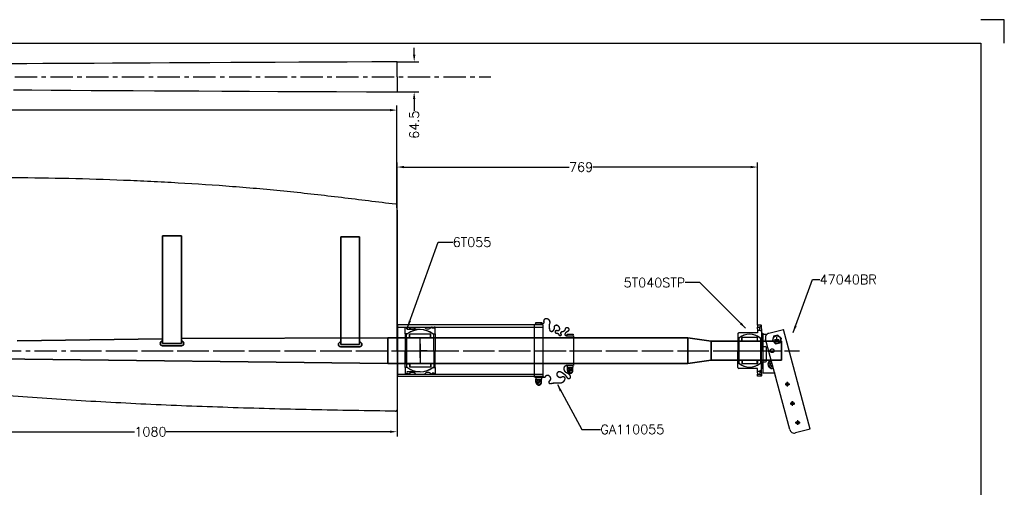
# Model space of a CAD drawing. Extents: x -2860 to 540, y -788 to 1462.
# Tile 5 of 5: x -1560 to 540, y 464 to 1462. Entities that reach past the tile are written whole.
import ezdxf

# ---------------------------------------------------------------- set-up
doc = ezdxf.new("R2010")
doc.units = 0
doc.header["$LTSCALE"] = 1.5
doc.header["$PDMODE"] = 2
doc.header["$PDSIZE"] = 5
doc.linetypes.add('CENTER', pattern=[50.8, 31.75, -6.35, 6.35, -6.35])
doc.linetypes.add('HIDDEN', pattern=[9.525, 6.35, -3.175])
doc.layers.get('0').update_dxf_attribs({"linetype": 'CONTINUOUS'})
doc.layers.get('DEFPOINTS').update_dxf_attribs({"linetype": 'CONTINUOUS'})
for name, color, linetype in [('Bearings', 1, 'CONTINUOUS'), ('Blade', 1, 'CONTINUOUS'), ('CENTER', 9, 'CENTER'), ('RAMME', 7, 'CONTINUOUS')]:
    doc.layers.add(name, color=color, linetype=linetype)
doc.layers.add('DIMS', color=7, linetype='CONTINUOUS', lineweight=15)
doc.layers.add('STOCK', color=5, linetype='CONTINUOUS', lineweight=35)
doc.styles.add('ROMANS', font='romans')
doc.dimstyles.new('Text 20', dxfattribs={"dimtxt": 20, "dimasz": 15, "dimexe": 10, "dimexo": 0, "dimgap": 0, "dimtad": 0, "dimdsep": 46, "dimtxsty": 'ROMANS', "dimcen": 10, "dimazin": 2, "dimtfac": 0.65, "dimtofl": 0, "dimtmove": 0, "dimatfit": 0, "dimfxl": 1, "dimtolj": 1, "dimarcsym": 0})

# ---------------------------------------------------------------- blocks, each defined once
blk = doc.blocks.new('*D19')
at = {"layer": 'DEFPOINTS', "color": 0, "transparency": 16777216}
for p in [(-755.2, 1147.4), (13.8, 809.9), (-755.2, 755.4)]:
    blk.add_point(p, dxfattribs=at)
at = {"layer": 'DIMS', "color": 0, "lineweight": -2, "transparency": 16777216}
for p, q in [((-755.2, 755.4), (-755.2, 1157.4)), ((13.8, 809.9), (13.8, 1157.4)), ((-740.2, 1147.4), (-388.1, 1147.4)), ((-1.2, 1147.4), (-337.6, 1147.4))]:
    blk.add_line(p, q, dxfattribs=at)
at = {"layer": 'DIMS', "color": 0, "transparency": 16777216}
for points in [[(-740.2, 1149.9), (-740.2, 1144.9), (-755.2, 1147.4)], [(-1.2, 1149.9), (-1.2, 1144.9), (13.8, 1147.4)]]:
    blk.add_solid(points, dxfattribs=at)
at = {"layer": 'DIMS', "color": 0, "transparency": 16777216, "insert": (-362.8, 1147.4), "char_height": 20, "attachment_point": 5, "style": 'ROMANS'}
blk.add_mtext('\\A1;769', dxfattribs=at)
blk = doc.blocks.new('*D25')
at = {"layer": 'DEFPOINTS', "color": 0, "transparency": 16777216}
for p in [(-1835.2, 750.4), (-755.2, 750.4), (-755.2, 582.5)]:
    blk.add_point(p, dxfattribs=at)
at = {"layer": 'DIMS', "color": 0, "lineweight": -2, "transparency": 16777216}
for p, q in [((-1835.2, 750.4), (-1835.2, 572.5)), ((-755.2, 750.4), (-755.2, 572.5)), ((-1820.2, 582.5), (-1315, 582.5)), ((-770.2, 582.5), (-1247.4, 582.5))]:
    blk.add_line(p, q, dxfattribs=at)
at = {"layer": 'DIMS', "color": 0, "transparency": 16777216}
for points in [[(-1820.2, 585), (-1820.2, 580), (-1835.2, 582.5)], [(-770.2, 585), (-770.2, 580), (-755.2, 582.5)]]:
    blk.add_solid(points, dxfattribs=at)
at = {"layer": 'DIMS', "color": 0, "transparency": 16777216, "insert": (-1281.2, 582.5), "char_height": 20, "attachment_point": 5, "style": 'ROMANS'}
blk.add_mtext('\\A1;1080', dxfattribs=at)
blk = doc.blocks.new('*D26')
at = {"layer": 'DEFPOINTS', "color": 0, "transparency": 16777216}
for p in [(-2615.6, 1269), (-755.4, 1068.4), (-2615.6, 1041.2)]:
    blk.add_point(p, dxfattribs=at)
at = {"layer": 'DIMS', "color": 0, "lineweight": -2, "transparency": 16777216}
for p, q in [((-2615.6, 1041.2), (-2615.6, 1279)), ((-2600.6, 1269), (-1673.6, 1269)), ((-770.4, 1269), (-1577.4, 1269)), ((-755.4, 1068.4), (-755.4, 1279))]:
    blk.add_line(p, q, dxfattribs=at)
at = {"layer": 'DIMS', "color": 0, "transparency": 16777216}
for points in [[(-2600.6, 1271.5), (-2600.6, 1266.5), (-2615.6, 1269)], [(-770.4, 1271.5), (-770.4, 1266.5), (-755.4, 1269)]]:
    blk.add_solid(points, dxfattribs=at)
at = {"layer": 'DIMS', "color": 0, "transparency": 16777216, "insert": (-1625.5, 1269), "char_height": 20, "attachment_point": 5, "style": 'ROMANS'}
blk.add_mtext('\\A1;1860.2', dxfattribs=at)
blk = doc.blocks.new('BALL040070')
for p, q in [((-26.4, 23), (26.4, 23)), ((-20.3, 23), (-20.3, 16.5)), ((20.2, 23), (20.2, 16.5)), ((-28, 16.5), (-28, -16.5)), ((-20.3, 16.5), (-28, 16.5)), ((-28, 16), (-20, 16)), ((-20, 16), (-20, -16)), ((20, 16), (20, -16)), ((28, 16), (20, 16)), ((20.2, 16.5), (28, 16.5)), ((28, 16.5), (28, -16.5)), ((-20, -16), (-28, -16)), ((-20.3, -16.5), (-28, -16.5)), ((-20.3, -23), (-20.3, -16.5)), ((20, -16), (28, -16)), ((20.2, -23), (20.2, -16.5)), ((20.2, -16.5), (28, -16.5)), ((-26.4, -23), (26.4, -23))]:
    blk.add_line(p, q)
for start, end in [(138.9177, 221.0823), (318.9177, 41.0823)]:
    blk.add_arc((0, 0), 35, start, end)
at = {"layer": 'CENTER'}
blk.add_line((0, -23), (0, 23), dxfattribs=at)
blk = doc.blocks.new('5T035STP-HOUSE')
for p, q in [((-54, 25), (-54.5, 24.5)), ((-54.5, 24.5), (-54.5, 17)), ((-53, 25), (-54, 25)), ((-47, 25), (-53, 25)), ((-53, 25), (-50, 22)), ((-50, 17), (-50, 22)), ((-44, 22), (-50, 22)), ((-47, 25), (-41, 25)), ((-41, 25), (-44, 22)), ((-44, 17), (-44, 22)), ((-41, 25), (0, 25)), ((-37.5, 25), (-37.5, 28)), ((-37.5, 28), (-9, 28)), ((-27.5, 21.7), (-27.5, 25)), ((-8, 35), (-9, 34)), ((-9, 25), (-9, 34)), ((-8, 35), (23, 35)), ((41, 25), (0, 25)), ((24, 34), (23, 35)), ((24, 25), (24, 34)), ((37.5, 28), (24, 28)), ((27.5, 21.7), (27.5, 25)), ((37.5, 25), (37.5, 28)), ((41, 25), (44, 22)), ((47, 25), (41, 25)), ((44, 22), (50, 22)), ((44, 17), (44, 22)), ((47, 25), (53, 25)), ((53, 25), (50, 22)), ((50, 17), (50, 22)), ((53, 25), (54, 25)), ((54, 25), (54.5, 24.5)), ((54.5, 24.5), (54.5, 17)), ((-54.5, 17), (-50, 17)), ((-47, 17), (-50, 17)), ((-47, 17), (-44, 17)), ((-44, 17), (-37.8, 17)), ((-37.8, 17), (-37.8, -23)), ((37.8, 17), (37.8, -23)), ((44, 17), (37.8, 17)), ((47, 17), (44, 17)), ((47, 17), (50, 17)), ((54.5, 17), (50, 17)), ((-35.8, -25), (-27.5, -25)), ((-27.5, -21.7), (-27.5, -25)), ((-27.5, -25), (0, -25)), ((27.5, -25), (0, -25)), ((27.5, -21.7), (27.5, -25)), ((35.8, -25), (27.5, -25))]:
    blk.add_line(p, q)
for centre, radius, start, end in [((0, 0), 35, 141.7868, 218.2132), ((0, 0), 35, 321.7868, 38.2132), ((-35.8, -23), 2, 180, 270), ((35.8, -23), 2, 270, 0)]:
    blk.add_arc(centre, radius, start, end)
at = {"layer": 'CENTER'}
blk.add_line((0, -25), (0, 25), dxfattribs=at)
blk = doc.blocks.new('5T040STP-SV')
for name in ['5T035STP-HOUSE', 'BALL040070']:
    blk.add_blockref(name, (0, -17))
blk = doc.blocks.new('47040BR-SV')
for p, q in [((167.2, 60.9), (-45.3, 4)), ((167.2, 60.9), (175.4, 30)), ((-37.1, -27), (-45.3, 4)), ((168.4, 17.7), (-24.8, -34)), ((-26.5, -0.5), (-33.5, -7.5)), ((-33.5, -7.5), (-30.9, -16.9)), ((-30.9, -16.9), (-21.5, -19.5)), ((-26.5, -0.5), (-17.1, -3.1)), ((-21.5, -19.5), (-14.5, -12.5)), ((-14.5, -12.5), (-17.1, -3.1)), ((25, -22.3), (25, -20.6)), ((33, -22.3), (33, -18.5)), ((45, -15.3), (55.5, -12.5)), ((47, -40), (47, -14.8)), ((-35, -40), (-35, -30.9)), ((-35, -40), (47, -40)), ((25, -22.3), (29, -24.6)), ((29, -24.6), (33, -22.3))]:
    blk.add_line(p, q)
for centre, radius in [((112.5, 23.5), 3.25), ((153.5, 34.5), 3.25), ((71.4, 12.5), 3.25), ((-24, -10), 8)]:
    blk.add_circle(centre, radius)
for centre, radius, start, end in [((165.8, 27.4), 10, 285, 15.0006), ((29, -20), 9, 192.6018, 17.3984), ((29, -20), 7.5, 192.121, 17.8791), ((-27.4, -24.4), 10, 194.9978, 285.0001)]:
    blk.add_arc(centre, radius, start, end)
for p in [(112.5, 23.5), (153.5, 34.5), (71.4, 12.5), (-24, -10)]:
    blk.add_point(p)
at = {"layer": 'CENTER'}
blk.add_line((0, -40), (0, 0), dxfattribs=at)
blk.add_circle((0, -20), 4, dxfattribs=at)
blk = doc.blocks.new('Ball-090-055')
for p, q in [((-35.5, 22.5), (-35.5, -22.5)), ((-27.8, 22.5), (-35.5, 22.5)), ((-27.5, 22), (-35.5, 22)), ((0, 29), (-34.4, 29)), ((-27.8, 29), (-27.8, 22.5)), ((-27.5, -22), (-27.5, 22)), ((0, 29), (34.4, 29)), ((27.5, -22), (27.5, 22)), ((27.5, 22), (35.5, 22)), ((27.8, 29), (27.8, 22.5)), ((27.8, 22.5), (35.5, 22.5)), ((35.5, 22.5), (35.5, -22.5)), ((-27.5, -22), (-35.5, -22)), ((-27.8, -22.5), (-35.5, -22.5)), ((0, -29), (-34.4, -29)), ((-27.8, -29), (-27.8, -22.5)), ((-27.8, -29), (0, -29)), ((27.8, -29), (0, -29)), ((0, -29), (34.4, -29)), ((27.5, -22), (35.5, -22)), ((27.8, -22.5), (35.5, -22.5)), ((27.8, -29), (27.8, -22.5))]:
    blk.add_line(p, q)
for start, end in [(139.876, 220.124), (319.876, 40.124)]:
    blk.add_arc((0, 0), 45, start, end)
at = {"layer": 'CENTER'}
for p in [(-15, 0), (0, 15), (15, 0), (0, -15)]:
    blk.add_line(p, (0, 0), dxfattribs=at)
blk = doc.blocks.new('Insert 100x90')
for p, q in [((-36, 32), (-50, 32)), ((-50, 32), (-50, 30)), ((-50, 30), (-48, 30)), ((-48, 26), (-50, 26)), ((-50, 26), (-50, 24)), ((-48, 30), (-48, 26)), ((-36, 27), (-36, 32)), ((-36, 32), (0, 32)), ((36, 32), (0, 32)), ((36, 27), (36, 32)), ((36, 32), (50, 32)), ((50, 30), (48, 30)), ((48, 30), (48, 26)), ((48, 26), (50, 26)), ((50, 32), (50, 30)), ((50, 26), (50, 24)), ((-50, -9), (-50, 9)), ((50, -9), (50, 9)), ((-50, -26), (-50, -24)), ((-48, -26), (-50, -26)), ((-50, -32), (-50, -30)), ((-50, -30), (-48, -30)), ((-36, -32), (-50, -32)), ((-48, -30), (-48, -26)), ((-36, -27), (-36, -32)), ((-36, -32), (0, -32)), ((36, -32), (0, -32)), ((36, -27), (36, -32)), ((36, -32), (50, -32)), ((48, -30), (48, -26)), ((48, -26), (50, -26)), ((50, -30), (48, -30)), ((50, -26), (50, -24)), ((50, -32), (50, -30))]:
    blk.add_line(p, q)
at = {"linetype": 'HIDDEN', "ltscale": 3}
for p, q in [((45, 0), (45, -32)), ((-45, 0), (-45, -32))]:
    blk.add_line(p, q, dxfattribs=at)
at = {"const_width": 1.2}
for points in [[(-49.9, 28.5, 1), (-48.6, 28.5, 1)], [(49.9, 28.5, -1), (48.6, 28.5, -1)], [(-49.9, -28.5, 1), (-48.6, -28.5, 1)], [(49.9, -28.5, -1), (48.6, -28.5, -1)]]:
    blk.add_lwpolyline(points, format="xyb", close=True, dxfattribs=at)
for centre, radius, start, end in [((-56.6, 16.5), 10, 311.4096, 48.5904), ((0, 0), 45, 143.1301, 216.8699), ((0, 0), 45, 323.1301, 36.8699), ((56.6, 16.5), 10, 131.4096, 228.5904), ((-56.6, -16.5), 10, 311.4096, 48.5904), ((56.6, -16.5), 10, 131.4096, 228.5904)]:
    blk.add_arc(centre, radius, start, end)
at = {"layer": 'CENTER'}
for p, q in [((0, 0), (0, 32)), ((0, 0), (-27, 0)), ((0, -32), (0, 0)), ((0, 0), (27, 0))]:
    blk.add_line(p, q, dxfattribs=at)
blk = doc.blocks.new('GA110060-SV')
for p, q in [((-35.5, 52), (-35.5, 65)), ((-35.5, 65), (-33, 65)), ((-31.5, 65.5), (31.5, 65.5)), ((35.5, 65), (33, 65)), ((35.5, 52), (35.5, 65)), ((42.5, 64.5), (35.5, 64.5)), ((-33, 52), (-35.5, 52)), ((33, 52), (35.5, 52)), ((35.5, 63), (36.4, 63)), ((35.5, 54), (36.4, 54)), ((42.5, 52.5), (35.5, 52.5)), ((39.3, 61.7), (44.4, 54.4)), ((40.6, 62.6), (45.7, 55.3)), ((-60.5, -15), (-60.5, -2)), ((-60.5, -2), (-58, -2)), ((-58, -15), (-60.5, -15)), ((56.5, -17.5), (-56.5, -17.5)), ((60.5, -2), (58, -2)), ((58, -15), (60.5, -15)), ((60.5, -15), (60.5, -2)), ((67.5, -2.5), (60.5, -2.5)), ((60.5, -4), (61.4, -4)), ((60.5, -13), (61.4, -13)), ((67.5, -14.5), (60.5, -14.5)), ((64.3, -5.3), (69.4, -12.6)), ((65.6, -4.4), (70.7, -11.7))]:
    blk.add_line(p, q)
at = {"const_width": 3, "flags": 128}
for points in [[(-31.5, 65.5), (-31.5, 51, -0.56619), (-36.5, 48, -0.173214), (-41.5, 53.5, 1.667268), (-46, 48, -0.349852), (-40.5, 41.5, 0.598056), (-35.5, 39, -1.163294), (-33.5, 35, 0.335337), (-37, 30, -1.224957), (-43, 31, 0.531721), (-46.5, 36, 0.226938), (-52.5, 33, 0.730034), (-50, 24.5, -0.219784), (-43, 22.5, -0.749263), (-44.5, 15, -0.120114), (-57, 14.5, 0.500401), (-68.5, 8.5, 0.538118), (-62, 2.5, -0.564179), (-57, -2.5, 0.223265), (-56.5, -5), (-56.5, -17.5)], [(31.5, 65.5), (31.5, 51.5, 0.36205), (36.5, 45.5, 0.373567), (47.5, 52, -0.271332), (55.5, 59, -0.835937), (58, 52.5, 0.15691), (45, 37.5, 0.405212), (47.5, 31, 0.760159), (56, 41, -0.75249), (61, 47, -0.352045), (69, 37, 0.086871), (70.5, 16.5, -0.704922), (64.5, 14.5, 0.450364), (54.5, 14.5, 0.542617), (55, 6, -0.335934), (56.5, 2.5), (56.5, -17.5)]]:
    blk.add_lwpolyline(points, format="xyb", dxfattribs=at)
for centre in [(42.5, 58.5), (67.5, -8.5)]:
    blk.add_circle(centre, 4.5)
for centre, radius, start, end in [((42.5, 58.5), 6, 270, 90), ((36.4, 62), 1, 330, 90), ((36.4, 55), 1, 270, 30), ((42.5, 58.5), 6, 150, 210), ((61.4, -5), 1, 330, 90), ((61.4, -12), 1, 270, 30), ((67.5, -8.5), 6, 150, 210), ((67.5, -8.5), 6, 270, 90)]:
    blk.add_arc(centre, radius, start, end)
at = {"layer": 'CENTER'}
blk.add_line((0, 0), (0, 61), dxfattribs=at)
blk = doc.blocks.new('RUD35R-BLADE')
for p, q in [((0, 299.7), (0, 0)), ((0, 0), (0, -126))]:
    blk.add_line(p, q)
for points, knots in [([(-1861.1, 285.8), (-1861.1, 285.8), (-1861.1, 285.8), (-1861, 285.8), (-1861, 285.8), (-1860.9, 285.8), (-1860.8, 285.9), (-1860.6, 285.9), (-1860.4, 285.9), (-1860, 286), (-1859.7, 286.1), (-1858.8, 286.3), (-1858.2, 286.4), (-1856.4, 286.8), (-1855.2, 287.1), (-1851.6, 287.8), (-1849.3, 288.3), (-1842.1, 289.7), (-1837.4, 290.6), (-1823, 293.4), (-1813.5, 295.1), (-1794.3, 298.5), (-1784.8, 300.2), (-1765.6, 303.4), (-1756, 304.9), (-1727.2, 309.5), (-1708, 312.3), (-1669.5, 317.8), (-1650.2, 320.4), (-1592.4, 327.8), (-1553.8, 332.2), (-1476.5, 340.4), (-1437.8, 344), (-1360.3, 350.5), (-1321.5, 353.4), (-1244, 358.4), (-1205.2, 360.6), (-1127.5, 364.3), (-1088.7, 365.7), (-1010.9, 368), (-972.1, 368.8), (-855.5, 370.2), (-777.7, 369.8), (-661.1, 367.1), (-622.3, 365.9), (-564, 363.5), (-544.6, 362.7), (-505.8, 360.8), (-486.4, 359.7), (-428.2, 356.4), (-389.4, 353.8), (-331.3, 349.3), (-311.9, 347.7), (-273.2, 344.2), (-253.8, 342.4), (-195.8, 336.4), (-157.2, 332), (-80, 322.8), (-41.4, 318), (-2.9, 313.2)], [0.0000339, 0.0000339, 0.0000339, 0.0000339, 0.000061, 0.000061, 0.0001221, 0.0001221, 0.0002441, 0.0002441, 0.0004883, 0.0004883, 0.0009766, 0.0009766, 0.0019531, 0.0019531, 0.0039063, 0.0039063, 0.0078125, 0.0078125, 0.015625, 0.015625, 0.03125, 0.03125, 0.046875, 0.046875, 0.0625, 0.0625, 0.09375, 0.09375, 0.125, 0.125, 0.1875, 0.1875, 0.25, 0.25, 0.3125, 0.3125, 0.375, 0.375, 0.4375, 0.4375, 0.5, 0.5, 0.625, 0.625, 0.6875, 0.6875, 0.71875, 0.71875, 0.75, 0.75, 0.8125, 0.8125, 0.84375, 0.84375, 0.875, 0.875, 0.9375, 0.9375, 1, 1, 1, 1]), ([(-0.9, 313), (-1, 313), (-1.2, 313), (-1.5, 313), (-1.6, 313.1), (-2, 313.1), (-2.2, 313.1), (-2.5, 313.2), (-2.7, 313.2), (-2.9, 313.2)], [0, 0, 0, 0, 0.25, 0.25, 0.5, 0.5, 0.75, 0.75, 1, 1, 1, 1]), ([(0, 299.7), (0, 301.9), (-0.1, 304.1), (-0.3, 307.4), (-0.3, 308.6), (-0.6, 310.8), (-0.7, 311.9), (-0.9, 313)], [0, 0, 0, 0, 0.5, 0.5, 0.75, 0.75, 1, 1, 1, 1]), ([(-3, -129), (-2.8, -129), (-2.6, -129), (-2.3, -128.9), (-2.1, -128.8), (-1.7, -128.7), (-1.5, -128.6), (-1.2, -128.4), (-1, -128.2), (-0.8, -128), (-0.6, -127.8), (-0.4, -127.5), (-0.3, -127.3), (-0.2, -126.9), (-0.1, -126.8), (0, -126.4), (0, -126.2), (0, -126)], [0, 0, 0, 0, 0.125, 0.125, 0.25, 0.25, 0.375, 0.375, 0.5, 0.5, 0.625, 0.625, 0.75, 0.75, 0.875, 0.875, 1, 1, 1, 1])]:
    blk.add_open_spline(points, degree=3, knots=knots)
blk.add_open_spline([(-3, -129), (-63, -128.3), (-183, -126.4), (-361.4, -121.6), (-536.5, -114.7), (-706.6, -105.3), (-870.1, -93.4), (-1025.6, -78.6), (-1171.6, -60.8), (-1306.8, -39.8), (-1429.9, -15.6), (-1539.7, 12.1), (-1635.3, 43.2), (-1715.4, 77.9), (-1779.2, 116.1), (-1825.8, 157.9), (-1854.4, 203.2), (-1861, 235.8), (-1861.1, 252.6)], degree=3)
at = {"layer": 'CENTER'}
blk.add_line((-678.3, 0), (857.8, 0), dxfattribs=at)
blk = doc.blocks.new('*D35')
at = {"layer": 'DEFPOINTS', "color": 0, "transparency": 16777216}
for p in [(-755.2, 1372.2), (-718.7, 1372.2), (-755.2, 1307.7)]:
    blk.add_point(p, dxfattribs=at)
at = {"layer": 'DIMS', "color": 0, "lineweight": -2, "transparency": 16777216}
for p, q in [((-718.7, 1387.2), (-718.7, 1402.2)), ((-755.2, 1372.2), (-708.7, 1372.2)), ((-755.2, 1307.7), (-708.7, 1307.7)), ((-718.7, 1292.7), (-718.7, 1267.7))]:
    blk.add_line(p, q, dxfattribs=at)
at = {"layer": 'DIMS', "color": 0, "transparency": 16777216}
for points in [[(-721.2, 1387.2), (-716.2, 1387.2), (-718.7, 1372.2)], [(-721.2, 1292.7), (-716.2, 1292.7), (-718.7, 1307.7)]]:
    blk.add_solid(points, dxfattribs=at)
at = {"layer": 'DIMS', "color": 0, "transparency": 16777216, "insert": (-718.7, 1237.7), "char_height": 20, "attachment_point": 5, "rotation": 90, "style": 'ROMANS'}
blk.add_mtext('\\A1;64.5', dxfattribs=at)

msp = doc.modelspace()

# ---------------------------------------------------------------- linework, layer by layer
at = {"layer": 'Bearings'}
for p, q in [((-444.519, 810.441), (-754.519, 810.441)), ((-754.519, 810.441), (-754.519, 700.441)), ((-754.519, 805.441), (-444.519, 805.441)), ((-444.519, 810.441), (-444.519, 700.441)), ((-754.519, 705.441), (-444.519, 705.441)), ((-444.519, 700.441), (-754.519, 700.441))]:
    msp.add_line(p, q, dxfattribs=at)
at = {"layer": 'Blade'}
for p, q in [((-755.246, 1340.715), (-755.246, 1372.127)), ((-755.246, 1339.945), (-755.246, 1340.715)), ((-755.246, 1339.945), (-755.246, 1339.176)), ((-755.246, 1339.176), (-755.246, 1307.764))]:
    msp.add_line(p, q, dxfattribs=at)
at = {"layer": 'Blade', "flags": 128}
for points in [[(-755.246, 1372.214), (-809.014, 1371.924), (-861.939, 1371.644), (-913.976, 1371.374), (-965.087, 1371.112), (-1015.236, 1370.856), (-1064.394, 1370.606), (-1109.81, 1370.374), (-1154.302, 1370.145), (-1197.854, 1369.918), (-1240.451, 1369.693), (-1282.083, 1369.47), (-1322.741, 1369.247), (-1362.419, 1369.025), (-1401.111, 1368.803), (-1438.815, 1368.58), (-1475.531, 1368.357), (-1510.63, 1368.138), (-1544.78, 1367.918), (-1577.983, 1367.697)], [(-1573.559, 1312.164), (-1534.308, 1311.905), (-1493.244, 1311.643), (-1451.074, 1311.384), (-1407.801, 1311.127), (-1363.434, 1310.872), (-1317.98, 1310.617), (-1272.292, 1310.368), (-1225.582, 1310.118), (-1177.868, 1309.868), (-1129.169, 1309.616), (-1069.944, 1309.313), (-1009.402, 1309.005), (-947.596, 1308.689), (-884.588, 1308.365), (-820.445, 1308.028), (-755.246, 1307.677)]]:
    msp.add_lwpolyline(points, dxfattribs=at)
at = {"layer": 'CENTER'}
for p, q in [((-2713.762, 1339.945), (-554.934, 1339.945)), ((-2518.806, 755.441), (103.252, 755.441))]:
    msp.add_line(p, q, dxfattribs=at)
at = {"layer": 'RAMME'}
for p, q in [((540, 1462), (490, 1462)), ((540, 1412), (540, 1462)), ((-2810, 1412), (490, 1412)), ((490, 1412), (490, -738)), ((490, 1412), (490, 1412))]:
    msp.add_line(p, q, dxfattribs=at)
at = {"layer": 'STOCK'}
for p, q in [((-1255.248, 1000.441), (-1255.248, 770.938)), ((-1215.248, 1000.441), (-1255.248, 1000.441)), ((-1215.248, 770.938), (-1215.248, 1000.441)), ((-875.248, 998.441), (-875.248, 768.842)), ((-835.248, 998.441), (-875.248, 998.441)), ((-835.248, 768.842), (-835.248, 998.441)), ((-1255.248, 781.066), (-1565.248, 776.222)), ((-775.248, 782.941), (-1215.248, 781.691)), ((-775.248, 782.941), (-135.248, 782.941)), ((-775.248, 782.941), (-775.248, 727.941)), ((-135.248, 782.941), (-135.248, 727.941)), ((-85.248, 775.441), (-135.248, 782.941)), ((-1215.248, 770.938), (-1255.248, 770.938)), ((-1255.248, 765.938), (-1215.248, 765.938)), ((-835.248, 768.842), (-875.248, 768.842)), ((-875.248, 763.842), (-835.248, 763.842)), ((-85.248, 775.441), (64.752, 775.441)), ((-85.248, 775.441), (-85.248, 735.441)), ((64.752, 775.441), (64.752, 735.441)), ((-1835.248, 740.441), (-775.248, 727.941)), ((-85.248, 735.441), (-135.248, 727.941)), ((-85.248, 735.441), (64.752, 735.441)), ((-775.248, 727.941), (-135.248, 727.941))]:
    msp.add_line(p, q, dxfattribs=at)
for centre, start, end in [((-1255.248, 770.938), 90, 270), ((-1215.248, 770.938), 270, 90), ((-875.248, 768.842), 90, 270), ((-835.248, 768.842), 270, 90)]:
    msp.add_arc(centre, 5, start, end, dxfattribs=at)

# ---------------------------------------------------------------- block references
at = {"layer": 'Bearings', "rotation": 270}
for name, p in [('GA110060-SV', (-444.519, 755.441)), ('Insert 100x90', (-706.019, 755.441)), ('Ball-090-055', (-706.019, 755.441)), ('5T040STP-SV', (13.752, 755.441)), ('47040BR-SV', (64.752, 755.441))]:
    msp.add_blockref(name, p, dxfattribs=at)
at = {"layer": 'Blade'}
msp.add_blockref('RUD35R-BLADE', (-755.246, 755.441), dxfattribs=at)

# ---------------------------------------------------------------- texts
at = {"layer": 'DIMS', "char_height": 20, "style": 'ROMANS'}
for s, insert, attachment_point in [('\\A1;6T055', (-636.493, 997.142), 1), ('5T040STP', (-140.68, 890.8), 9), ('\\A1;47040BR', (146.18, 917.37), 1), ('\\A1;GA110055', (-321.516, 597.448), 1)]:
    msp.add_mtext(s, dxfattribs=dict(at, insert=insert, attachment_point=attachment_point))

# ---------------------------------------------------------------- dimensions: what is measured, and where the dimension line sits
at = {"layer": 'DIMS'}
dim = msp.add_linear_dim(base=(-718.743, 1372.214), p1=(-755.246, 1307.677), p2=(-755.246, 1372.214), angle=90, dimstyle='Text 20', override={"dimdec": 1, "dimfxl": 4, "dimarcsym": 2}, dxfattribs=at)
dim.commit()
dim.dimension.update_dxf_attribs({"geometry": '*D35', "text_midpoint": (-718.743, 1237.677), "dimtype": 160})
for base, p1, p2, picture, middle in [((-2615.614, 1268.963), (-755.417, 1068.409), (-2615.614, 1041.239), '*D26', (-1625.507, 1268.963)), ((-755.246, 1147.437), (13.752, 809.941), (-755.246, 755.441), '*D19', (-362.821, 1147.437)), ((-755.248, 582.537), (-1835.248, 750.442), (-755.248, 750.442), '*D25', (-1281.207, 582.537))]:
    dim = msp.add_linear_dim(base=base, p1=p1, p2=p2, dimstyle='Text 20', dxfattribs=at)
    dim.commit()
    dim.dimension.update_dxf_attribs({"geometry": picture, "text_midpoint": middle, "dimtype": 160})

# ---------------------------------------------------------------- leaders
at = {"layer": 'DIMS', "annotation_type": 0, "has_hookline": 1}
for points, override, hookline_direction, text_width in [([(-732.919, 804.941), (-667.823, 987.142), (-636.493, 987.142)], {"dimgap": 0, "dimtad": 0}, 0, 84.762), ([(89.58, 794.213), (131.18, 907.37), (146.18, 907.37)], {"dimgap": 0, "dimtad": 0, "dimfxl": 4, "dimarcsym": 2}, 0, 129.524), ([(-11.713, 803.191), (-109.349, 900.8), (-140.68, 900.8)], {"dimgap": 0, "dimtad": 0}, 1, 140), ([(-413.302, 682.992), (-361.339, 587.448), (-321.516, 587.448)], {"dimgap": 0, "dimtad": 0}, 0, 145.714)]:
    msp.add_leader(points, dimstyle='Text 20', override=override, dxfattribs=dict(at, hookline_direction=hookline_direction, text_width=text_width))

doc.saveas('drawing.dxf')
